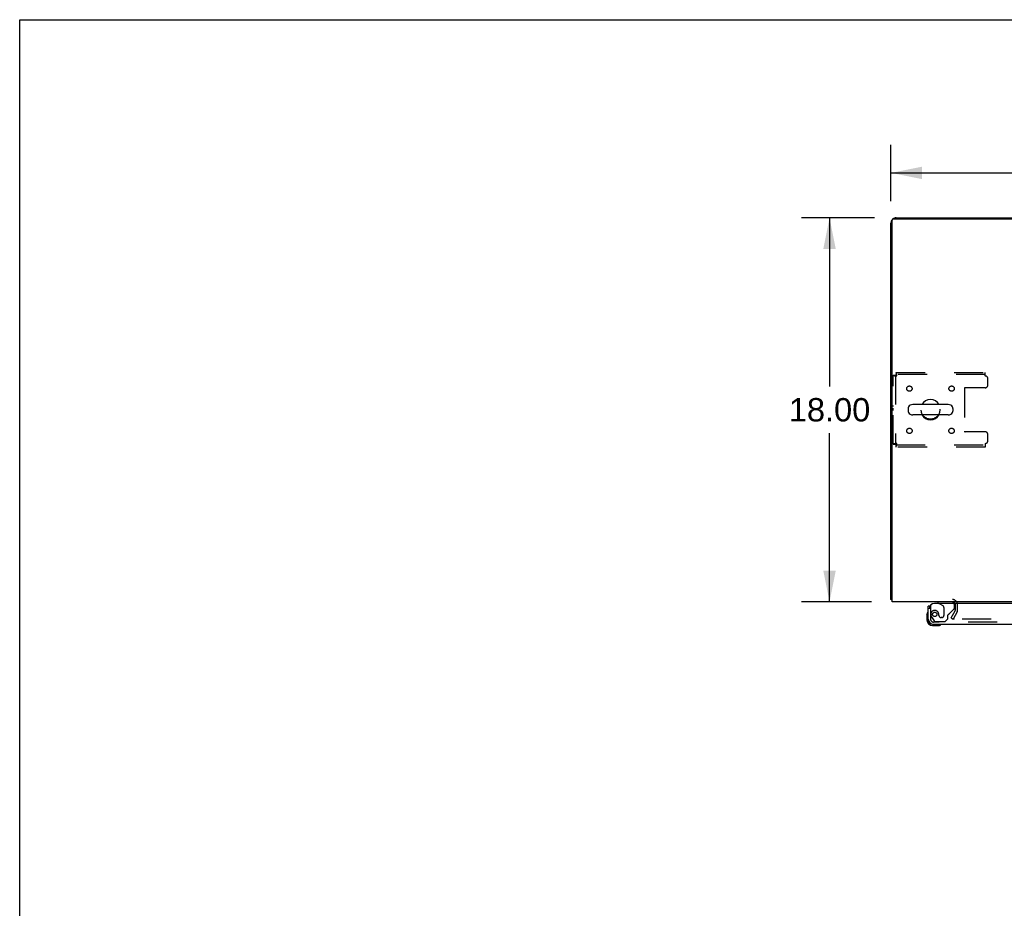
# Model space of a CAD drawing. Header units: inches. Extents: x 0 to 248, y 0 to 160.
# Tile 8 of 69: x 0 to 46, y 119 to 160. Entities that reach past the tile are written whole.
import ezdxf

# ---------------------------------------------------------------- set-up
doc = ezdxf.new("R2010")
doc.units = ezdxf.units.IN
doc.header["$LTSCALE"] = 13.627625
doc.header["$MEASUREMENT"] = 0
doc.linetypes.add('HIDDEN', pattern=[0.2, 0.1, -0.1])
doc.layers.get('0').update_dxf_attribs({"linetype": 'CONTINUOUS'})
for name, color, linetype in [('DEFAULT_2', 8, 'HIDDEN'), ('DIMENSIONS', 7, 'CONTINUOUS'), ('LEFTHAND_DOOR_ASSEMBLY', 7, 'CONTINUOUS'), ('WITNESSMARKS', 7, 'CONTINUOUS')]:
    doc.layers.add(name, color=color, linetype=linetype)
doc.styles.get("Standard").update_dxf_attribs({"font": 'arial.ttf'})
doc.dimstyles.new('DIMSTYLE_1', dxfattribs={"dimtxt": 1.093125, "dimasz": 1.4575, "dimexe": 0.09, "dimexo": 0.07, "dimgap": 0.0375, "dimtad": 0, "dimtih": 1, "dimtoh": 1, "dimzin": 4, "dimdsep": 46, "dimtxsty": 'Standard', "dimblk": '_FILLED', "dimblk1": '_FILLED', "dimblk2": '_FILLED', "dimcen": 0.09, "dimadec": 3, "dimazin": 1, "dimtfac": 1, "dimtdec": 3, "dimtofl": 0, "dimtmove": 0, "dimatfit": 3, "dimldrblk": '_FILLED', "dimfxl": 0, "dimtolj": 1, "dimtzin": 4, "dimarcsym": 0})

# ---------------------------------------------------------------- blocks, each defined once
blk = doc.blocks.new('_FILLED')
at = {"color": 0, "linetype": 'ByBlock'}
blk.add_solid([(0, 0), (-1, 0.2), (-1, -0.2)], dxfattribs=at)
blk = doc.blocks.new('*D1')
at = {"layer": 'DIMENSIONS', "color": 2, "linetype": 'Continuous'}
for p, q in [((40.855, 151.814), (40.855, 154.456)), ((118.605, 151.814), (118.605, 154.456)), ((40.855, 153.144), (77.274, 153.144)), ((118.605, 153.144), (82.187, 153.144))]:
    blk.add_line(p, q, dxfattribs=at)
at = {"layer": 'DIMENSIONS', "color": 2, "linetype": 'Continuous', "xscale": 1.4575, "yscale": 1.4575, "zscale": 1.4575, "rotation": 180}
blk.add_blockref('_FILLED', (40.855, 153.144), dxfattribs=at)
at = {"layer": 'DIMENSIONS', "color": 2, "linetype": 'Continuous', "xscale": 1.4575, "yscale": 1.4575, "zscale": 1.4575}
blk.add_blockref('_FILLED', (118.605, 153.144), dxfattribs=at)
at = {"layer": 'DIMENSIONS', "color": 2, "linetype": 'Continuous', "insert": (79.73, 153.69), "char_height": 1.0931, "width": 3.81984, "attachment_point": 2, "line_spacing_factor": 0.9}
blk.add_mtext('77.75', dxfattribs=at)
blk = doc.blocks.new('*D7')
at = {"layer": 'DIMENSIONS', "color": 2, "linetype": 'Continuous'}
for p, q in [((40.081, 151.04), (36.664, 151.04)), ((37.975, 151.04), (37.975, 143.133)), ((37.975, 133.04), (37.975, 140.947)), ((39.947, 133.04), (36.664, 133.04))]:
    blk.add_line(p, q, dxfattribs=at)
at = {"layer": 'DIMENSIONS', "color": 2, "linetype": 'Continuous', "xscale": 1.4575, "yscale": 1.4575, "zscale": 1.4575}
for p, rotation in [((37.975, 151.04), 90), ((37.975, 133.04), 270)]:
    blk.add_blockref('_FILLED', p, dxfattribs=dict(at, rotation=rotation))
at = {"layer": 'DIMENSIONS', "color": 2, "linetype": 'Continuous', "insert": (37.975, 142.587), "char_height": 1.0931, "width": 3.81984, "attachment_point": 2, "line_spacing_factor": 0.9}
blk.add_mtext('18.00', dxfattribs=at)

msp = doc.modelspace()

# ---------------------------------------------------------------- linework, layer by layer
at = {"color": 7, "linetype": 'Continuous'}
for p, q in [((0, 0), (0, 160.325)), ((0, 160.325), (247.775, 160.325)), ((43.541, 142.282), (41.878, 142.282)), ((41.655, 142.104), (41.655, 141.976)), ((43.541, 141.799), (41.878, 141.799)), ((43.763, 142.104), (43.763, 141.976)), ((40.907, 133.144), (40.855, 133.144))]:
    msp.add_line(p, q, dxfattribs=at)
at = {"color": 3, "linetype": 'Continuous'}
for p, q in [((40.967, 150.988), (118.493, 150.988)), ((41.102, 151.04), (48.355, 151.04)), ((40.855, 133.144), (40.855, 150.794)), ((40.907, 133.04), (40.907, 150.928)), ((118.553, 133.04), (40.907, 133.04))]:
    msp.add_line(p, q, dxfattribs=at)
for points in [[(40.882, 133.13), (40.879, 133.131), (40.876, 133.131), (40.873, 133.132), (40.87, 133.133), (40.868, 133.134), (40.865, 133.134), (40.863, 133.135), (40.861, 133.136), (40.859, 133.137), (40.858, 133.138), (40.857, 133.139), (40.856, 133.14), (40.856, 133.142), (40.855, 133.143), (40.855, 133.144)], [(40.907, 133.124), (40.905, 133.125), (40.901, 133.126), (40.897, 133.127), (40.893, 133.128), (40.89, 133.129), (40.882, 133.13)]]:
    msp.add_lwpolyline(points, dxfattribs=at)
for centre, radius, start, end in [((40.967, 150.928), 0.06, 90, 180), ((41.102, 150.794), 0.246, 90, 129.4616), ((41.102, 150.794), 0.246, 140.5376, 180), ((43.734, 132.898), 0.142, 26.4775, 90)]:
    msp.add_arc(centre, radius, start, end, dxfattribs=at)
at = {"color": 7, "linetype": 'Continuous'}
for centre, radius, start, end in [((41.878, 142.04), 0.241, 90, 146.8152), ((42.709, 142.04), 0.475, 30.5571, 149.4429), ((43.541, 142.04), 0.241, 33.1848, 90), ((41.78, 142.104), 0.125, 146.8152, 180), ((41.78, 141.976), 0.125, 180, 213.1848), ((41.878, 142.04), 0.241, 213.1848, 270), ((42.709, 142.04), 0.475, 210.5571, 329.4429), ((43.541, 142.04), 0.241, 270, 326.8152), ((43.638, 142.104), 0.125, 0, 33.1848), ((43.638, 141.976), 0.125, 326.8152, 360)]:
    msp.add_arc(centre, radius, start, end, dxfattribs=at)
at = {"layer": 'DEFAULT_2', "color": 8, "linetype": 'HIDDEN'}
for p, q in [((40.959, 140.424), (40.959, 143.656)), ((40.959, 143.656), (41.063, 143.656)), ((41.063, 143.656), (41.063, 140.424)), ((41.093, 143.79), (41.093, 143.686)), ((41.093, 143.79), (45.272, 143.79)), ((45.272, 143.686), (41.093, 143.686)), ((45.272, 143.623), (45.272, 143.79)), ((45.397, 143.196), (45.397, 143.498)), ((44.297, 143.041), (44.297, 141.039)), ((45.272, 143.071), (44.327, 143.071)), ((45.272, 141.009), (44.327, 141.009)), ((45.397, 140.582), (45.397, 140.884)), ((40.959, 140.424), (41.063, 140.424)), ((41.093, 140.29), (41.093, 140.394)), ((41.093, 140.394), (45.272, 140.394)), ((45.272, 140.457), (45.272, 140.29)), ((45.272, 140.29), (41.093, 140.29)), ((43.676, 132.28), (43.872, 132.619)), ((43.962, 132.567), (43.766, 132.228)), ((43.876, 132.636), (43.876, 132.898)), ((43.98, 132.636), (43.98, 132.898)), ((43.676, 132.28), (43.766, 132.228)), ((78.261, 132.228), (43.812, 132.228))]:
    msp.add_line(p, q, dxfattribs=at)
for points in [[(40.959, 143.656), (40.96, 143.654), (40.963, 143.652), (40.968, 143.649), (40.976, 143.647), (40.985, 143.644), (40.996, 143.642), (41.008, 143.64), (41.022, 143.637), (41.037, 143.635), (41.054, 143.633), (41.071, 143.63), (41.089, 143.628), (41.107, 143.626), (41.126, 143.623)], [(41.063, 143.656), (41.063, 143.654), (41.065, 143.652), (41.067, 143.649), (41.069, 143.647), (41.073, 143.644), (41.077, 143.642), (41.082, 143.64), (41.087, 143.637), (41.093, 143.635), (41.099, 143.633), (41.105, 143.63), (41.112, 143.628), (41.119, 143.626), (41.126, 143.623)], [(41.126, 143.623), (41.124, 143.642), (41.121, 143.66), (41.119, 143.678), (41.117, 143.696), (41.114, 143.712), (41.112, 143.727), (41.11, 143.741), (41.107, 143.754), (41.105, 143.765), (41.103, 143.774), (41.1, 143.781), (41.098, 143.786), (41.095, 143.789), (41.093, 143.79)], [(41.126, 143.623), (41.124, 143.63), (41.121, 143.637), (41.119, 143.644), (41.117, 143.651), (41.114, 143.657), (41.112, 143.663), (41.11, 143.668), (41.107, 143.672), (41.105, 143.677), (41.103, 143.68), (41.1, 143.683), (41.098, 143.685), (41.095, 143.686), (41.093, 143.686)], [(41.126, 140.457), (41.107, 140.455), (41.089, 140.453), (41.071, 140.45), (41.054, 140.448), (41.037, 140.445), (41.022, 140.443), (41.008, 140.441), (40.996, 140.438), (40.985, 140.436), (40.976, 140.434), (40.968, 140.431), (40.963, 140.429), (40.96, 140.427), (40.959, 140.424)], [(41.126, 140.457), (41.119, 140.455), (41.112, 140.453), (41.105, 140.45), (41.099, 140.448), (41.093, 140.445), (41.087, 140.443), (41.082, 140.441), (41.077, 140.438), (41.073, 140.436), (41.069, 140.434), (41.067, 140.431), (41.065, 140.429), (41.063, 140.427), (41.063, 140.424)], [(41.093, 140.29), (41.095, 140.291), (41.098, 140.294), (41.1, 140.3), (41.103, 140.307), (41.105, 140.316), (41.107, 140.327), (41.11, 140.339), (41.112, 140.353), (41.114, 140.368), (41.117, 140.385), (41.119, 140.402), (41.121, 140.42), (41.124, 140.439), (41.126, 140.457)], [(41.093, 140.394), (41.095, 140.395), (41.098, 140.396), (41.1, 140.398), (41.103, 140.4), (41.105, 140.404), (41.107, 140.408), (41.11, 140.413), (41.112, 140.418), (41.114, 140.424), (41.117, 140.43), (41.119, 140.436), (41.121, 140.443), (41.124, 140.45), (41.126, 140.457)], [(43.794, 132.253), (43.793, 132.251), (43.792, 132.249), (43.792, 132.247), (43.792, 132.245), (43.792, 132.245)], [(43.792, 132.245), (43.792, 132.243), (43.792, 132.241), (43.793, 132.239), (43.794, 132.238), (43.795, 132.236), (43.796, 132.234), (43.797, 132.233), (43.799, 132.232), (43.801, 132.23), (43.803, 132.229), (43.805, 132.229)], [(43.812, 132.228), (43.809, 132.228), (43.807, 132.228), (43.805, 132.229)]]:
    msp.add_lwpolyline(points, dxfattribs=at)
for centre, radius in [((41.72, 143.03), 0.125), ((43.699, 143.03), 0.125), ((42.709, 142.04), 0.438), ((41.72, 141.051), 0.125), ((43.699, 141.051), 0.125)]:
    msp.add_circle(centre, radius, dxfattribs=at)
for centre, radius, start, end in [((45.272, 143.498), 0.125, 0, 90), ((45.272, 143.196), 0.125, 270, 360), ((44.327, 143.041), 0.03, 90, 180), ((44.327, 141.039), 0.03, 180, 270), ((45.272, 140.884), 0.125, 0, 90), ((45.272, 140.582), 0.125, 270, 360), ((43.734, 132.898), 0.246, 0, 90), ((43.734, 132.898), 0.142, 0, 26.4775), ((43.843, 132.636), 0.033, 330, 360), ((43.843, 132.636), 0.137, 330, 360)]:
    msp.add_arc(centre, radius, start, end, dxfattribs=at)
at = {"layer": 'LEFTHAND_DOOR_ASSEMBLY', "color": 7, "linetype": 'Continuous'}
for p, q in [((43.047, 133.04), (43.047, 133.001)), ((43.047, 133.001), (43.116, 132.961)), ((42.681, 132.836), (42.605, 132.836)), ((42.545, 132.442), (42.548, 132.48)), ((42.545, 132.442), (42.545, 132.185)), ((42.605, 132.229), (42.605, 132.185)), ((42.808, 131.982), (42.852, 131.982)), ((42.808, 131.922), (43.064, 131.922))]:
    msp.add_line(p, q, dxfattribs=at)
at = {"layer": 'LEFTHAND_DOOR_ASSEMBLY', "color": 8, "linetype": 'HIDDEN'}
for p, q in [((43.677, 133.04), (43.047, 133.04)), ((42.709, 132.836), (42.681, 132.836)), ((42.709, 132.836), (42.709, 132.229)), ((43.116, 132.961), (43.285, 132.863)), ((43.335, 132.777), (43.335, 132.397)), ((43.586, 132.471), (43.805, 132.69)), ((43.834, 132.761), (43.834, 132.883)), ((42.784, 132.285), (42.885, 132.141)), ((78.546, 132.086), (42.852, 132.086)), ((42.95, 132.107), (43.401, 132.107)), ((43.106, 132.397), (43.106, 132.386)), ((43.237, 132.299), (43.204, 132.299)), ((43.401, 132.107), (43.527, 132.233)), ((43.527, 132.233), (43.527, 132.412))]:
    msp.add_line(p, q, dxfattribs=at)
at = {"layer": 'LEFTHAND_DOOR_ASSEMBLY', "color": 3, "linetype": 'Continuous'}
for p, q in [((42.605, 132.229), (42.605, 132.836)), ((78.731, 132.961), (42.897, 132.961)), ((42.852, 131.982), (78.546, 131.982))]:
    msp.add_line(p, q, dxfattribs=at)
at = {"layer": 'LEFTHAND_DOOR_ASSEMBLY', "color": 8, "linetype": 'HIDDEN'}
msp.add_circle((42.909, 132.449), 0.101, dxfattribs=at)
at = {"layer": 'LEFTHAND_DOOR_ASSEMBLY', "color": 7, "linetype": 'Continuous'}
for centre, radius, start, end in [((43.677, 132.883), 0.157, 29.8303, 90), ((42.795, 132.442), 0.25, 149.1101, 180), ((42.593, 132.562), 0.015, 96.3796, 149.1101), ((42.59, 132.562), 0.015, 0, 83.6204), ((42.808, 132.185), 0.263, 180, 270), ((42.808, 132.185), 0.203, 180, 270), ((43.064, 132.172), 0.25, 270, 300.8899), ((43.185, 131.967), 0.015, 6.3796, 90), ((43.185, 131.971), 0.015, 300.8899, 353.6204)]:
    msp.add_arc(centre, radius, start, end, dxfattribs=at)
at = {"layer": 'LEFTHAND_DOOR_ASSEMBLY', "color": 3, "linetype": 'Continuous'}
for centre, radius, start, end in [((42.897, 132.711), 0.25, 90, 180), ((42.852, 132.229), 0.246, 180, 270)]:
    msp.add_arc(centre, radius, start, end, dxfattribs=at)
at = {"layer": 'LEFTHAND_DOOR_ASSEMBLY', "color": 8, "linetype": 'HIDDEN'}
for centre, radius, start, end in [((42.909, 132.449), 0.187, 17.8482, 196.8439), ((43.235, 132.777), 0.1, 0, 59.908), ((43.734, 132.761), 0.1, 315, 360), ((43.677, 132.883), 0.157, 0, 29.8303), ((42.852, 132.229), 0.142, 180, 270), ((43.099, 132.507), 0.386, 196.8439, 215.1), ((42.95, 132.186), 0.079, 215.1, 270), ((42.713, 132.386), 0.393, 1.6599, 17.9298), ((43.204, 132.397), 0.098, 180, 270), ((43.237, 132.397), 0.098, 270, 360), ((43.566, 132.412), 0.039, 111.6096, 180), ((43.515, 132.541), 0.1, 291.6096, 315)]:
    msp.add_arc(centre, radius, start, end, dxfattribs=at)
at = {"layer": 'WITNESSMARKS', "color": 40, "linetype": 'Continuous'}
for p, q in [((40.907, 142.228), (40.97, 142.228)), ((40.907, 142.103), (40.97, 142.103)), ((40.907, 142.04), (40.97, 142.04))]:
    msp.add_line(p, q, dxfattribs=at)

# ---------------------------------------------------------------- dimensions: what is measured, and where the dimension line sits
at = {"layer": 'DIMENSIONS', "color": 2, "linetype": 'Continuous'}
for base, p1, p2, angle, picture, middle in [((40.855, 153.144), (118.605, 151.744), (40.855, 151.744), 180, '*D1', (79.734, 153.13)), ((37.975, 133.04), (40.151, 151.04), (40.017, 133.04), 270, '*D7', (38.022, 142.034))]:
    dim = msp.add_linear_dim(base=base, p1=p1, p2=p2, angle=angle, dimstyle='DIMSTYLE_1', dxfattribs=at)
    dim.commit()
    dim.dimension.update_dxf_attribs({"geometry": picture, "text_midpoint": middle, "dimtype": 160})

doc.saveas('drawing.dxf')
